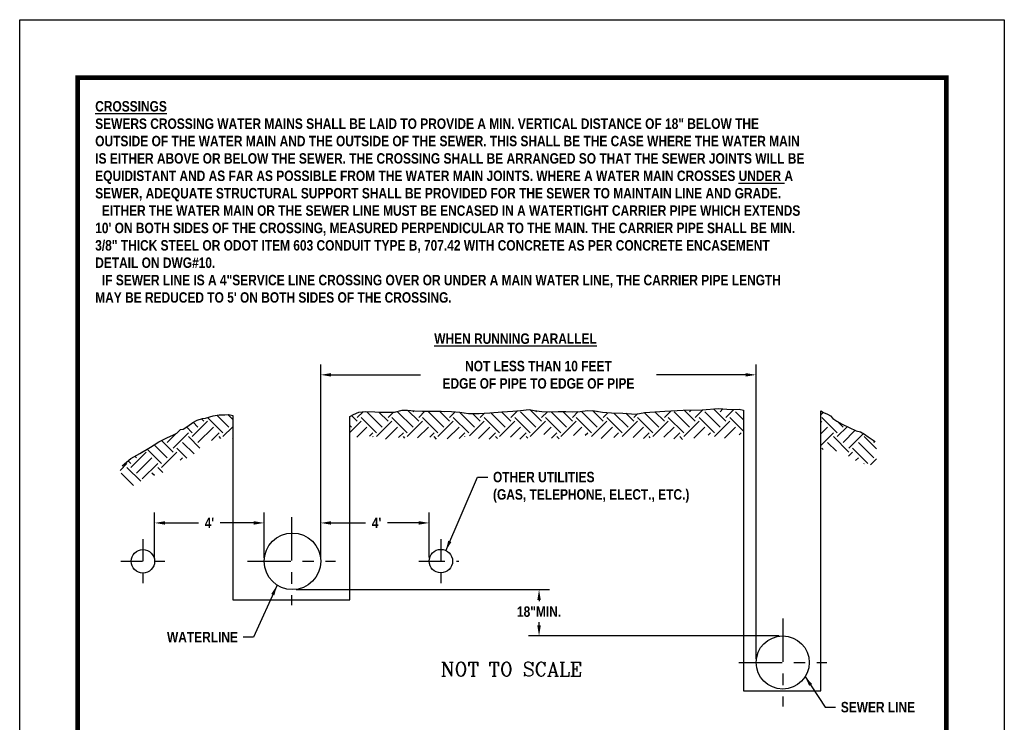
# Model space of a CAD drawing. Extents: x 0.8 to 9.3, y 1.5 to 12.5.
# Tile 171 of 171: x 0.8 to 9.3, y 6.5 to 12.5. Entities that reach past the tile are written whole.
import ezdxf

# ---------------------------------------------------------------- set-up
doc = ezdxf.new("R2010")
doc.units = 0
doc.header["$MEASUREMENT"] = 0
doc.linetypes.add('CENTER2', pattern=[1.125, 0.75, -0.125, 0.125, -0.125])
doc.linetypes.add('PHANTOM2', pattern=[1.25, 0.625, -0.125, 0.125, -0.125, 0.125, -0.125])
doc.layers.get('DEFPOINTS').update_dxf_attribs({"linetype": 'CONTINUOUS'})
for name, color, linetype in [('BORDER', 7, 'CONTINUOUS'), ('DIMENSIONS', 7, 'CONTINUOUS'), ('EARTH', 46, 'CONTINUOUS'), ('PIPE6', 150, 'PHANTOM2'), ('SANITARY-SEWER-LINE', 3, 'CONTINUOUS'), ('TEXT', 7, 'CONTINUOUS'), ('UTILITIES', 7, 'CONTINUOUS')]:
    doc.layers.add(name, color=color, linetype=linetype)
doc.styles.add('STYLE3', font='romanc.shx')
doc.styles.add('TECHNICAL', font='techb___.ttf')
doc.dimstyles.get("Standard").update_dxf_attribs({"dimtxt": 0.18, "dimasz": 0.18, "dimexe": 0.18, "dimexo": 0.0625, "dimgap": 0.09, "dimtad": 0, "dimtih": 1, "dimtoh": 1, "dimdec": 4, "dimzin": 0, "dimdsep": 46, "dimtxsty": 'Standard', "dimcen": 0.09, "dimadec": 0, "dimazin": 0, "dimtfac": 1, "dimtdec": 4, "dimtofl": 0, "dimtmove": 0, "dimatfit": 3, "dimfxl": 1, "dimtolj": 1, "dimtzin": 0, "dimarcsym": 0})

# ---------------------------------------------------------------- blocks, each defined once
blk = doc.blocks.new('*D2')
at = {"layer": 'DEFPOINTS', "color": 0, "transparency": 16777216}
for p in [(7.1975, 9.4827), (3.4386, 7.873), (7.1975, 6.9998)]:
    blk.add_point(p, dxfattribs=at)
at = {"layer": 'DIMENSIONS', "color": 0, "lineweight": -2, "transparency": 16777216}
for p, q in [((3.4386, 7.9042), (3.4386, 9.5727)), ((7.1975, 7.031), (7.1975, 9.5727)), ((3.5286, 9.4827), (4.299, 9.4827)), ((7.1075, 9.4827), (6.3371, 9.4827))]:
    blk.add_line(p, q, dxfattribs=at)
at = {"layer": 'DIMENSIONS', "color": 0, "transparency": 16777216}
for points in [[(3.5286, 9.4977), (3.5286, 9.4677), (3.4386, 9.4827)], [(7.1075, 9.4977), (7.1075, 9.4677), (7.1975, 9.4827)]]:
    blk.add_solid(points, dxfattribs=at)
at = {"layer": 'DIMENSIONS', "color": 7, "transparency": 16777216, "insert": (5.3181, 9.4827), "char_height": 0.09, "attachment_point": 5, "style": 'TECHNICAL'}
blk.add_mtext('\\A1;NOT LESS THAN 10 FEET\\PEDGE OF PIPE TO EDGE OF PIPE', dxfattribs=at)
blk = doc.blocks.new('*D3')
at = {"layer": 'DEFPOINTS', "color": 0, "transparency": 16777216}
for p in [(3.1945, 7.6289), (5.3236, 7.6289), (7.4268, 7.229)]:
    blk.add_point(p, dxfattribs=at)
at = {"layer": 'DIMENSIONS', "color": 0, "lineweight": -2, "transparency": 16777216}
for p, q in [((3.2258, 7.6289), (5.4136, 7.6289)), ((5.3236, 7.5389), (5.3236, 7.529)), ((5.3236, 7.319), (5.3236, 7.3473)), ((7.3955, 7.229), (5.2336, 7.229))]:
    blk.add_line(p, q, dxfattribs=at)
at = {"layer": 'DIMENSIONS', "color": 0, "transparency": 16777216}
for points in [[(5.3086, 7.5389), (5.3386, 7.5389), (5.3236, 7.6289)], [(5.3086, 7.319), (5.3386, 7.319), (5.3236, 7.229)]]:
    blk.add_solid(points, dxfattribs=at)
at = {"layer": 'DIMENSIONS', "color": 7, "transparency": 16777216, "insert": (5.3236, 7.4381), "char_height": 0.09, "attachment_point": 5, "style": 'TECHNICAL'}
blk.add_mtext('\\A1;18"MIN.', dxfattribs=at)
blk = doc.blocks.new('*D4')
at = {"layer": 'DEFPOINTS', "color": 0, "transparency": 16777216}
for p in [(2.9505, 8.2043), (2.0052, 7.873), (2.9505, 7.873)]:
    blk.add_point(p, dxfattribs=at)
at = {"layer": 'DIMENSIONS', "color": 0, "lineweight": -2, "transparency": 16777216}
for p, q in [((2.0052, 7.9042), (2.0052, 8.2943)), ((2.9505, 7.9042), (2.9505, 8.2943)), ((2.0952, 8.2043), (2.3839, 8.2043)), ((2.8605, 8.2043), (2.5718, 8.2043))]:
    blk.add_line(p, q, dxfattribs=at)
at = {"layer": 'DIMENSIONS', "color": 0, "transparency": 16777216}
for points in [[(2.0952, 8.2193), (2.0952, 8.1893), (2.0052, 8.2043)], [(2.8605, 8.2193), (2.8605, 8.1893), (2.9505, 8.2043)]]:
    blk.add_solid(points, dxfattribs=at)
at = {"layer": 'DIMENSIONS', "color": 7, "transparency": 16777216, "insert": (2.4778, 8.2043), "char_height": 0.09, "attachment_point": 5, "style": 'TECHNICAL'}
blk.add_mtext("\\A1;4'", dxfattribs=at)
blk = doc.blocks.new('*D5')
at = {"layer": 'DEFPOINTS', "color": 0, "transparency": 16777216}
for p in [(4.3745, 8.2043), (3.4385, 7.8759), (4.3745, 7.8757)]:
    blk.add_point(p, dxfattribs=at)
at = {"layer": 'DIMENSIONS', "color": 0, "lineweight": -2, "transparency": 16777216}
for p, q in [((3.4385, 7.9071), (3.4385, 8.2943)), ((4.3745, 7.907), (4.3745, 8.2943)), ((3.5285, 8.2043), (3.8267, 8.2043)), ((4.2845, 8.2043), (4.0146, 8.2043))]:
    blk.add_line(p, q, dxfattribs=at)
at = {"layer": 'DIMENSIONS', "color": 0, "transparency": 16777216}
for points in [[(3.5285, 8.2193), (3.5285, 8.1893), (3.4385, 8.2043)], [(4.2845, 8.2193), (4.2845, 8.1893), (4.3745, 8.2043)]]:
    blk.add_solid(points, dxfattribs=at)
at = {"layer": 'DIMENSIONS', "color": 7, "transparency": 16777216, "insert": (3.9207, 8.2043), "char_height": 0.09, "attachment_point": 5, "style": 'TECHNICAL'}
blk.add_mtext("\\A1;4'", dxfattribs=at)

msp = doc.modelspace()

# ---------------------------------------------------------------- hatches: boundary and pattern name
at = {"layer": 'EARTH'}
h = msp.add_hatch(dxfattribs=at)
h.set_pattern_fill('EARTH', color=256, scale=0.75, angle=45, style=0)
h.set_pattern_definition([(45, (0.83778, 0.89442), (3e-17, 0.265165), [0.1875, -0.1875]), (45, (0.78806, 0.94414), (3e-17, 0.265165), [0.1875, -0.1875]), (45, (0.73835, 0.99386), (3e-17, 0.265165), [0.1875, -0.1875]), (135, (0.73835, 1.027), (-0.265165, 6e-17), [0.1875, -0.1875]), (135, (0.78806, 1.07672), (-0.265165, 6e-17), [0.1875, -0.1875]), (135, (0.83778, 1.12644), (-0.265165, 6e-17), [0.1875, -0.1875])])
h.paths.add_polyline_path([(7.08901, 8.98514), (7.08901, 9.17862), (7.05197, 9.18559), (6.9819, 9.18251), (6.87278, 9.1924), (6.73265, 9.18123), (6.56749, 9.17704), (6.40934, 9.16886), (6.23818, 9.15866), (6.16011, 9.14356), (6.04799, 9.15244), (5.94789, 9.15333), (5.8718, 9.15925), (5.80172, 9.17319), (5.74165, 9.17612), (5.6776, 9.16504), (5.61254, 9.16397), (5.55348, 9.1649), (5.48741, 9.16483), (5.41233, 9.16375), (5.34727, 9.16668), (5.28219, 9.17361), (5.23714, 9.18257), (5.16207, 9.17348), (5.09601, 9.1684), (5.00492, 9.16229), (4.89882, 9.15517), (4.80674, 9.15006), (4.71565, 9.14796), (4.64056, 9.15989), (4.56648, 9.16581), (4.47738, 9.16771), (4.3983, 9.16863), (4.31622, 9.16853), (4.24915, 9.17246), (4.18508, 9.1784), (4.14103, 9.17835), (4.07699, 9.16126), (4.01192, 9.16019), (3.95386, 9.16012), (3.90681, 9.16408), (3.82572, 9.16699), (3.76767, 9.15992), (3.72065, 9.13984), (3.69038, 9.12279), (3.69038, 8.93637), (3.84998, 8.9568), (3.97214, 8.9229), (4.09725, 8.94206), (4.24842, 8.92822), (4.32646, 8.95933), (4.44061, 8.92743), (4.64782, 8.93266), (4.71085, 8.95976), (4.83502, 8.92486), (4.93812, 8.92698), (5.0452, 8.95413), (5.14533, 8.92521), (5.27844, 8.94237), (5.35549, 8.97349), (5.45965, 8.92155), (5.59176, 8.94673), (5.6718, 8.98085), (5.77595, 8.94092), (5.89909, 8.93005), (6.01318, 8.9502), (6.10127, 8.94629), (6.23943, 8.93243), (6.35853, 8.95258), (6.46065, 8.93167), (6.57678, 8.9248), (6.7219, 8.94498), (6.77293, 8.96405), (6.87006, 8.93814), (6.99819, 8.93427)])
h.paths.add_polyline_path([(8.20042, 8.9256), (8.16536, 8.94658), (8.1323, 8.97057), (8.09825, 8.99055), (8.0622, 8.99952), (8.00211, 9.02848), (7.93901, 9.05644), (7.89294, 9.08242), (7.85988, 9.1044), (7.84083, 9.1274), (7.81479, 9.14239), (7.77874, 9.15636), (7.75637, 9.17334), (7.75637, 8.84327), (7.80613, 8.83006), (7.91224, 8.82117), (7.97133, 8.79922), (8.03845, 8.74824), (8.13259, 8.71331), (8.20167, 8.70438), (8.24169, 8.71843), (8.23258, 8.80752), (8.23752, 8.86558), (8.21706, 8.91298)])
h.paths.add_polyline_path([(2.43462, 8.89317), (2.54168, 8.93433), (2.60475, 8.9334), (2.6786, 8.93069), (2.6786, 9.13068), (2.64456, 9.13965), (2.61153, 9.13761), (2.56248, 9.13856), (2.51043, 9.12949), (2.44439, 9.1084), (2.41837, 9.10436), (2.37334, 9.0913), (2.33332, 9.07124), (2.29131, 9.04016), (2.2523, 9.01509), (2.22728, 9.01106), (2.19528, 8.97899), (2.16827, 8.96494), (2.11124, 8.93986), (2.04021, 8.90374), (1.96919, 8.85761), (1.87715, 8.80446), (1.79812, 8.75933), (1.72412, 8.69818), (1.68118, 8.59903), (1.8104, 8.5221), (1.92244, 8.58529), (2.05052, 8.62947), (2.11957, 8.65458), (2.17554, 8.73272), (2.2706, 8.75785), (2.35164, 8.80399)])

# ---------------------------------------------------------------- linework, layer by layer
at = {"layer": 'BORDER', "const_width": 0.04}
msp.add_lwpolyline([(1.34002, 2.04833), (1.34002, 12.04833), (8.84002, 12.04833), (8.84002, 2.04833)], close=True, dxfattribs=at)
at = {"layer": 'DEFPOINTS', "color": 3, "ltscale": 2}
msp.add_lwpolyline([(0.84002, 1.54833), (0.84002, 12.54833), (9.34002, 12.54833), (9.34002, 1.54833)], close=True, dxfattribs=at)
at = {"layer": 'DIMENSIONS', "linetype": 'CENTER2', "ltscale": 0.5}
for points in [[(3.18509, 8.25435), (3.18509, 7.49459)], [(2.80521, 7.87447), (3.56497, 7.87447)], [(7.42677, 7.37967), (7.42677, 6.61991)], [(7.04689, 6.99979), (7.80666, 6.99979)]]:
    msp.add_lwpolyline(points, dxfattribs=at)
at = {"layer": 'DIMENSIONS', "linetype": 'CENTER2', "ltscale": 0.25}
for points in [[(1.90382, 8.06292), (1.90382, 7.68304)], [(4.47579, 8.06441), (4.47579, 7.68453)], [(1.71388, 7.87298), (2.09376, 7.87298)], [(4.28585, 7.87447), (4.37445, 7.87447)], [(4.32394, 7.87447), (4.62998, 7.87447)]]:
    msp.add_lwpolyline(points, dxfattribs=at)
at = {"layer": 'EARTH'}
for points in [[(3.69038, 9.12279), (3.72065, 9.13984), (3.76767, 9.15992), (3.82572, 9.16699), (3.90681, 9.16408), (3.95386, 9.16012), (4.01192, 9.16019), (4.07699, 9.16126), (4.14103, 9.17835), (4.18508, 9.1784), (4.24915, 9.17246), (4.31622, 9.16853), (4.3983, 9.16863), (4.47738, 9.16771), (4.56648, 9.16581), (4.64056, 9.15989), (4.71565, 9.14796), (4.80674, 9.15006), (4.89882, 9.15517), (5.00492, 9.16229), (5.09601, 9.1684), (5.16207, 9.17348), (5.23714, 9.18257), (5.28219, 9.17361), (5.34727, 9.16668), (5.41233, 9.16375), (5.48741, 9.16483), (5.55348, 9.1649), (5.61254, 9.16397), (5.6776, 9.16504), (5.74165, 9.17612), (5.80172, 9.17319), (5.8718, 9.15925), (5.94789, 9.15333), (6.04799, 9.15244), (6.16011, 9.14356), (6.23818, 9.15866), (6.40934, 9.16886), (6.56749, 9.17704), (6.73265, 9.18123), (6.87278, 9.1924), (6.9819, 9.18251), (7.05197, 9.18559), (7.08901, 9.17862)], [(1.72412, 8.69818), (1.79812, 8.75933), (1.87715, 8.80446), (1.96919, 8.85761), (2.04021, 8.90374), (2.11124, 8.93986), (2.16827, 8.96494), (2.19528, 8.97899), (2.22728, 9.01106), (2.2523, 9.01509), (2.29131, 9.04016), (2.33332, 9.07124), (2.37334, 9.0913), (2.41837, 9.10436), (2.44439, 9.1084), (2.51043, 9.12949), (2.56248, 9.13856), (2.61153, 9.13761), (2.64456, 9.13965), (2.6786, 9.13068)], [(2.6786, 9.13068), (2.6786, 7.54107), (3.69038, 7.54107), (3.69038, 9.12279)], [(7.08901, 9.17862), (7.08901, 6.75418), (7.75637, 6.75418), (7.75637, 9.17334)], [(7.75637, 9.17334), (7.77874, 9.15636), (7.81479, 9.14239), (7.84083, 9.1274), (7.85988, 9.1044), (7.89294, 9.08242), (7.93901, 9.05644), (8.00211, 9.02848), (8.0622, 8.99952), (8.09825, 8.99055), (8.1323, 8.97057), (8.16536, 8.94658), (8.20042, 8.9256), (8.22547, 8.90661)]]:
    msp.add_lwpolyline(points, dxfattribs=at)
at = {"layer": 'PIPE6', "linetype": 'Continuous'}
msp.add_circle((3.19452, 7.87298), 0.24404, dxfattribs=at)
at = {"layer": 'SANITARY-SEWER-LINE'}
msp.add_circle((7.42677, 6.99979), 0.22923, dxfattribs=at)
at = {"layer": 'UTILITIES'}
for centre in [(1.90382, 7.87298), (4.47579, 7.87447)]:
    msp.add_circle(centre, 0.10134, dxfattribs=at)

# ---------------------------------------------------------------- texts
at = {"layer": 'DIMENSIONS', "color": 7, "char_height": 0.09, "style": 'TECHNICAL'}
for s, insert, attachment_point in [('\\A1;{\\LCROSSINGS}\\PSEWERS CROSSING WATER MAINS SHALL BE LAID TO PROVIDE A MIN. VERTICAL DISTANCE OF 18" BELOW THE\\POUTSIDE OF THE WATER MAIN AND THE OUTSIDE OF THE SEWER. THIS SHALL BE THE CASE WHERE THE WATER MAIN\\PIS EITHER ABOVE OR BELOW THE SEWER. THE CROSSING SHALL BE ARRANGED SO THAT THE SEWER JOINTS WILL BE\\PEQUIDISTANT AND AS FAR AS POSSIBLE FROM THE WATER MAIN JOINTS. WHERE A WATER MAIN CROSSES {\\fTechnicBold|b1|i0|c2|p2;\\LUNDER\\l }A \\PSEWER, ADEQUATE STRUCTURAL SUPPORT SHALL BE PROVIDED FOR THE SEWER TO MAINTAIN LINE AND GRADE.\\P  EITHER THE WATER MAIN OR THE SEWER LINE MUST BE ENCASED IN A WATERTIGHT CARRIER PIPE WHICH EXTENDS\\P10\' ON BOTH SIDES OF THE CROSSING, MEASURED PERPENDICULAR TO THE MAIN. THE CARRIER PIPE SHALL BE MIN.\\P3/8" THICK STEEL OR ODOT ITEM 603 CONDUIT TYPE B, 707.42 WITH CONCRETE AS PER CONCRETE ENCASEMENT\\PDETAIL ON DWG#10.\\P  IF SEWER LINE IS A 4"SERVICE LINE CROSSING OVER OR UNDER A MAIN WATER LINE, THE CARRIER PIPE LENGTH\\PMAY BE REDUCED TO 5\' ON BOTH SIDES OF THE CROSSING.', (1.49192, 11.84587), 1), ('OTHER UTILITIES\\P(GAS, TELEPHONE, ELECT., ETC.)', (4.92604, 8.64537), 1), ('WATERLINE', (2.72416, 7.17395), 9), ('SEWER LINE', (7.92841, 6.65911), 1)]:
    msp.add_mtext(s, dxfattribs=dict(at, insert=insert, attachment_point=attachment_point))
at = {"layer": 'TEXT', "color": 7, "style": 'STYLE3'}
msp.add_text('NOT TO SCALE', height=0.1203954, dxfattribs=at).set_placement((4.47417, 6.88283))
at = {"layer": 'TEXT', "insert": (4.41887, 9.84033), "char_height": 0.09, "width": 2.1134851, "attachment_point": 1, "style": 'TECHNICAL'}
msp.add_mtext('\\LWHEN RUNNING PARALLEL', dxfattribs=at)

# ---------------------------------------------------------------- dimensions: what is measured, and where the dimension line sits
at = {"layer": 'DIMENSIONS'}
dim = msp.add_linear_dim(base=(7.19755, 9.48266), p1=(3.43856, 7.87298), p2=(7.19755, 6.99979), text='NOT LESS THAN 10 FEET\\PEDGE OF PIPE TO EDGE OF PIPE', dimstyle='Standard', override={"dimscale": 0.5, "dimtxsty": 'TECHNICAL', "dimclrt": 7}, dxfattribs=at)
dim.commit()
dim.dimension.update_dxf_attribs({"geometry": '*D2', "text_midpoint": (5.31805, 9.48266)})
for base, p1, p2, override, picture, middle in [((2.95048, 8.20426), (2.00516, 7.87298), (2.95048, 7.87298), {"dimscale": 0.5, "dimtxsty": 'TECHNICAL', "dimse1": 0, "dimse2": 0, "dimclrt": 7}, '*D4', (2.47782, 8.20426)), ((4.37445, 8.20426), (3.43854, 7.87586), (4.37445, 7.87575), {"dimscale": 0.5, "dimtxsty": 'TECHNICAL', "dimclrt": 7}, '*D5', (3.92066, 8.20426))]:
    dim = msp.add_linear_dim(base=base, p1=p1, p2=p2, text="4'", dimstyle='Standard', override=override, dxfattribs=at)
    dim.commit()
    dim.dimension.update_dxf_attribs({"geometry": picture, "text_midpoint": middle, "dimtype": 160})
dim = msp.add_linear_dim(base=(5.32364, 7.62894), p1=(7.42677, 7.22902), p2=(3.19452, 7.62894), angle=90, text='18"MIN.', dimstyle='Standard', override={"dimscale": 0.5, "dimtxsty": 'TECHNICAL', "dimclrt": 7}, dxfattribs=at)
dim.commit()
dim.dimension.update_dxf_attribs({"geometry": '*D3', "text_midpoint": (5.32364, 7.43812), "dimtype": 160})

# ---------------------------------------------------------------- leaders
at = {"layer": 'DIMENSIONS', "annotation_type": 0, "has_hookline": 1}
for points, hookline_direction, text_width in [([(4.51772, 7.96286), (4.79104, 8.60037), (4.88104, 8.60037)], 0, 2.03237), ([(3.06192, 7.66683), (2.85916, 7.21895), (2.76916, 7.21895)], 1, 0.68618), ([(7.61879, 6.88095), (7.79341, 6.61411), (7.88341, 6.61411)], 0, 0.72763)]:
    msp.add_leader(points, dimstyle='Standard', override={"dimscale": 0.5, "dimtxsty": 'TECHNICAL', "dimclrt": 7}, dxfattribs=dict(at, hookline_direction=hookline_direction, text_width=text_width))

doc.saveas('drawing.dxf')
